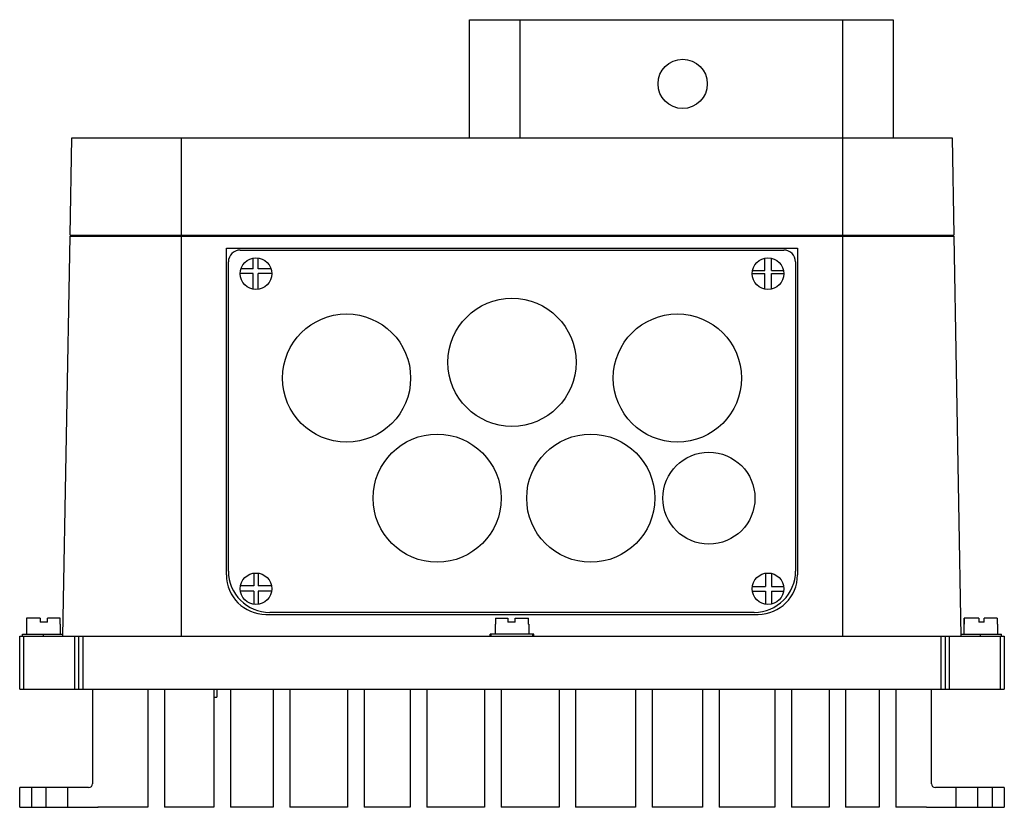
# Model space of a CAD drawing. Header units: millimetres. Extents: x 37 to 287, y 125 to 325.
import ezdxf

# ---------------------------------------------------------------- set-up
doc = ezdxf.new("R2010")
doc.units = ezdxf.units.MM
doc.header["$LTSCALE"] = 29.133641
doc.layers.get('0').update_dxf_attribs({"linetype": 'CONTINUOUS'})

msp = doc.modelspace()

# ---------------------------------------------------------------- linework, layer by layer
at = {"color": 7}
for p, q in [((151.6, 294.56), (151.6, 324.56)), ((151.6, 324.56), (259.16, 324.56)), ((164.38, 324.56), (164.38, 294.56)), ((246.38, 294.56), (246.38, 324.56)), ((259.16, 324.56), (259.16, 294.56)), ((50.18, 269.86), (50.61, 294.56)), ((50.61, 294.56), (274.16, 294.56)), ((78.38, 294.56), (78.38, 168.06)), ((246.38, 168.06), (246.38, 294.56)), ((274.16, 294.56), (274.59, 269.86)), ((48.38, 168.06), (50.16, 269.56)), ((50.16, 269.56), (274.61, 269.56)), ((50.18, 269.86), (274.59, 269.86)), ((53.16, 269.56), (53.16, 269.86)), ((271.61, 269.86), (271.61, 269.56)), ((272.14, 269.56), (272.14, 269.86)), ((274.61, 269.56), (276.38, 168.06)), ((89.88, 183.56), (89.88, 266.56)), ((89.88, 266.56), (234.88, 266.56)), ((93.38, 266.06), (231.38, 266.06)), ((234.88, 266.56), (234.88, 183.56)), ((90.38, 184.56), (90.38, 263.06)), ((96.69, 261.29), (96.69, 264)), ((97.92, 261.29), (97.92, 264.03)), ((226.59, 260.86), (226.59, 263.98)), ((228.29, 260.86), (228.29, 263.96)), ((234.38, 263.06), (234.38, 184.56)), ((96.69, 260.09), (93.38, 260.09)), ((96.69, 261.29), (93.58, 261.29)), ((96.69, 256.12), (96.69, 260.09)), ((101.19, 261.29), (97.92, 261.29)), ((97.92, 256.1), (97.92, 260.09)), ((101.38, 260.09), (97.92, 260.09)), ((223.38, 260.09), (226.59, 260.09)), ((223.47, 260.86), (226.59, 260.86)), ((226.59, 256.14), (226.59, 260.09)), ((228.29, 260.86), (231.3, 260.86)), ((228.29, 260.09), (231.38, 260.09)), ((228.29, 256.17), (228.29, 260.09)), ((96.81, 184.02), (96.81, 180.79)), ((97.92, 184.03), (97.92, 180.79)), ((226.78, 184.02), (226.78, 180.66)), ((228.29, 183.96), (228.29, 180.66)), ((96.81, 180.79), (93.45, 180.79)), ((101.32, 180.79), (97.92, 180.79)), ((223.43, 180.66), (226.78, 180.66)), ((228.29, 180.66), (231.34, 180.66)), ((96.81, 179.46), (93.43, 179.46)), ((96.81, 179.46), (96.81, 176.1)), ((97.92, 179.46), (97.92, 176.1)), ((101.34, 179.46), (97.92, 179.46)), ((223.43, 179.46), (226.78, 179.46)), ((226.78, 179.46), (226.78, 176.11)), ((228.29, 179.46), (231.34, 179.46)), ((228.29, 179.46), (228.29, 176.17)), ((39.15, 172.56), (39.15, 171.06)), ((42.57, 172.56), (39.15, 172.56)), ((39.21, 171.06), (39.21, 172.56)), ((42.57, 172.56), (42.57, 171.56)), ((44.41, 171.56), (44.41, 172.56)), ((47.62, 172.56), (44.41, 172.56)), ((47.56, 172.56), (47.56, 171.06)), ((47.62, 171.06), (47.62, 172.56)), ((99.88, 173.56), (224.89, 173.56)), ((223.88, 174.06), (100.88, 174.06)), ((158.17, 172.56), (161.35, 172.56)), ((158.17, 172.56), (158.17, 171.06)), ((158.3, 171.06), (158.3, 172.56)), ((161.35, 172.56), (161.35, 171.56)), ((163.19, 172.56), (166.6, 172.56)), ((163.19, 171.56), (163.19, 172.56)), ((166.47, 172.56), (166.47, 171.06)), ((166.6, 171.06), (166.6, 172.56)), ((277.15, 172.56), (277.15, 171.06)), ((280.89, 172.56), (277.2, 172.56)), ((277.2, 171.06), (277.2, 172.56)), ((280.89, 172.56), (280.89, 171.56)), ((285.57, 172.56), (282.25, 172.56)), ((282.25, 171.56), (282.25, 172.56)), ((285.57, 172.56), (285.57, 171.06)), ((285.62, 171.06), (285.62, 172.56)), ((39.13, 171.06), (39.13, 168.56)), ((39.21, 171.06), (39.13, 171.06)), ((44.41, 171.56), (42.57, 171.56)), ((47.63, 171.06), (47.56, 171.06)), ((47.63, 171.06), (47.63, 168.56)), ((158.3, 171.06), (158.13, 171.06)), ((158.13, 171.06), (158.13, 168.56)), ((163.19, 171.56), (161.35, 171.56)), ((166.63, 171.06), (166.47, 171.06)), ((166.63, 171.06), (166.63, 168.56)), ((277.2, 171.06), (277.13, 171.06)), ((277.13, 171.06), (277.13, 168.56)), ((282.25, 171.56), (280.89, 171.56)), ((285.63, 171.06), (285.57, 171.06)), ((285.63, 171.06), (285.63, 168.56)), ((37.38, 154.56), (37.38, 168.06)), ((37.38, 168.06), (287.38, 168.06)), ((38.13, 168.06), (38.13, 168.56)), ((38.13, 168.56), (48.39, 168.56)), ((38.38, 168.06), (38.38, 154.56)), ((43.38, 168.56), (43.38, 168.06)), ((51.38, 154.56), (51.38, 168.06)), ((52.38, 154.56), (52.38, 168.06)), ((53.38, 168.06), (53.38, 154.56)), ((167.9, 168.56), (156.87, 168.56)), ((156.87, 168.06), (156.87, 168.56)), ((157.13, 168.06), (157.13, 168.56)), ((167.63, 168.56), (167.63, 168.06)), ((167.9, 168.06), (167.9, 168.56)), ((271.38, 154.56), (271.38, 168.06)), ((272.38, 168.06), (272.38, 154.56)), ((273.38, 168.06), (273.38, 154.56)), ((276.38, 168.56), (286.63, 168.56)), ((281.38, 168.06), (281.38, 168.56)), ((286.38, 154.56), (286.38, 168.06)), ((286.63, 168.06), (286.63, 168.56)), ((287.38, 168.06), (287.38, 154.56)), ((37.38, 154.56), (287.38, 154.56)), ((55.88, 154.56), (55.88, 130.56)), ((69.95, 154.56), (69.95, 124.56)), ((74.16, 154.56), (74.16, 124.56)), ((86.66, 154.56), (86.66, 124.56)), ((86.66, 152.56), (87.44, 152.56)), ((87.44, 154.56), (87.44, 152.56)), ((90.87, 154.56), (90.87, 124.56)), ((101.73, 154.56), (101.73, 124.56)), ((105.94, 154.56), (105.94, 124.56)), ((120.63, 154.56), (120.63, 124.56)), ((124.84, 154.56), (124.84, 124.56)), ((136.52, 154.56), (136.52, 124.56)), ((140.73, 154.56), (140.73, 124.56)), ((155.42, 154.56), (155.42, 124.56)), ((159.63, 154.56), (159.63, 124.56)), ((174.32, 154.56), (174.32, 124.56)), ((178.53, 154.56), (178.53, 124.56)), ((193.77, 154.56), (193.77, 124.56)), ((197.98, 154.56), (197.98, 124.56)), ((210.75, 154.56), (210.75, 124.56)), ((214.96, 154.56), (214.96, 124.56)), ((229.13, 154.56), (229.13, 124.56)), ((233.34, 154.56), (233.34, 124.56)), ((242.88, 154.56), (242.88, 124.56)), ((247.08, 154.56), (247.08, 124.56)), ((255.64, 154.56), (255.64, 124.56)), ((259.85, 154.56), (259.85, 124.56)), ((268.88, 130.56), (268.88, 154.56)), ((37.38, 124.56), (37.38, 129.56)), ((54.88, 129.56), (37.38, 129.56)), ((40.38, 129.56), (40.38, 124.56)), ((44.13, 124.56), (44.13, 129.56)), ((49.63, 124.56), (49.63, 129.56)), ((287.38, 129.56), (269.88, 129.56)), ((275.13, 124.56), (275.13, 129.56)), ((280.63, 124.56), (280.63, 129.56)), ((284.38, 124.56), (284.38, 129.56)), ((287.38, 129.56), (287.38, 124.56)), ((37.38, 124.56), (56.88, 124.56)), ((69.95, 124.56), (57.25, 124.58)), ((86.66, 124.56), (74.16, 124.56)), ((101.73, 124.56), (90.87, 124.56)), ((120.63, 124.56), (105.94, 124.56)), ((136.52, 124.56), (124.84, 124.56)), ((155.42, 124.56), (140.73, 124.56)), ((174.32, 124.56), (159.63, 124.56)), ((193.77, 124.56), (178.53, 124.56)), ((210.75, 124.56), (197.98, 124.56)), ((229.13, 124.56), (214.96, 124.56)), ((242.88, 124.56), (233.34, 124.56)), ((255.64, 124.56), (247.08, 124.56)), ((267.63, 124.57), (259.85, 124.56)), ((267.88, 124.56), (287.38, 124.56))]:
    msp.add_line(p, q, dxfattribs=at)
for centre, radius in [((205.72, 308.26), 6.25), ((97.38, 260.06), 4), ((227.38, 260.06), 4), ((162.38, 237.56), 16.27), ((120.38, 233.56), 16.27), ((204.38, 233.56), 16.27), ((143.38, 203.06), 16.27), ((182.38, 203.06), 16.27), ((212.38, 203.06), 11.68), ((97.38, 180.06), 4), ((227.38, 180.06), 4)]:
    msp.add_circle(centre, radius, dxfattribs=at)
for centre, radius, start, end in [((93.38, 263.06), 3, 90, 180), ((231.38, 263.06), 3, 0, 90), ((99.88, 183.56), 10, 179.9989, 269.9989), ((100.88, 184.56), 10.5, 180, 270), ((223.88, 184.56), 10.5, 270, 360), ((224.88, 183.56), 10, 270.0011, 360), ((54.88, 130.56), 1, 270, 360), ((269.88, 130.56), 1, 180, 270), ((56.88, 128.56), 4, 270, 275.8405), ((267.88, 128.56), 4, 266.3872, 270)]:
    msp.add_arc(centre, radius, start, end, dxfattribs=at)

doc.saveas('drawing.dxf')
